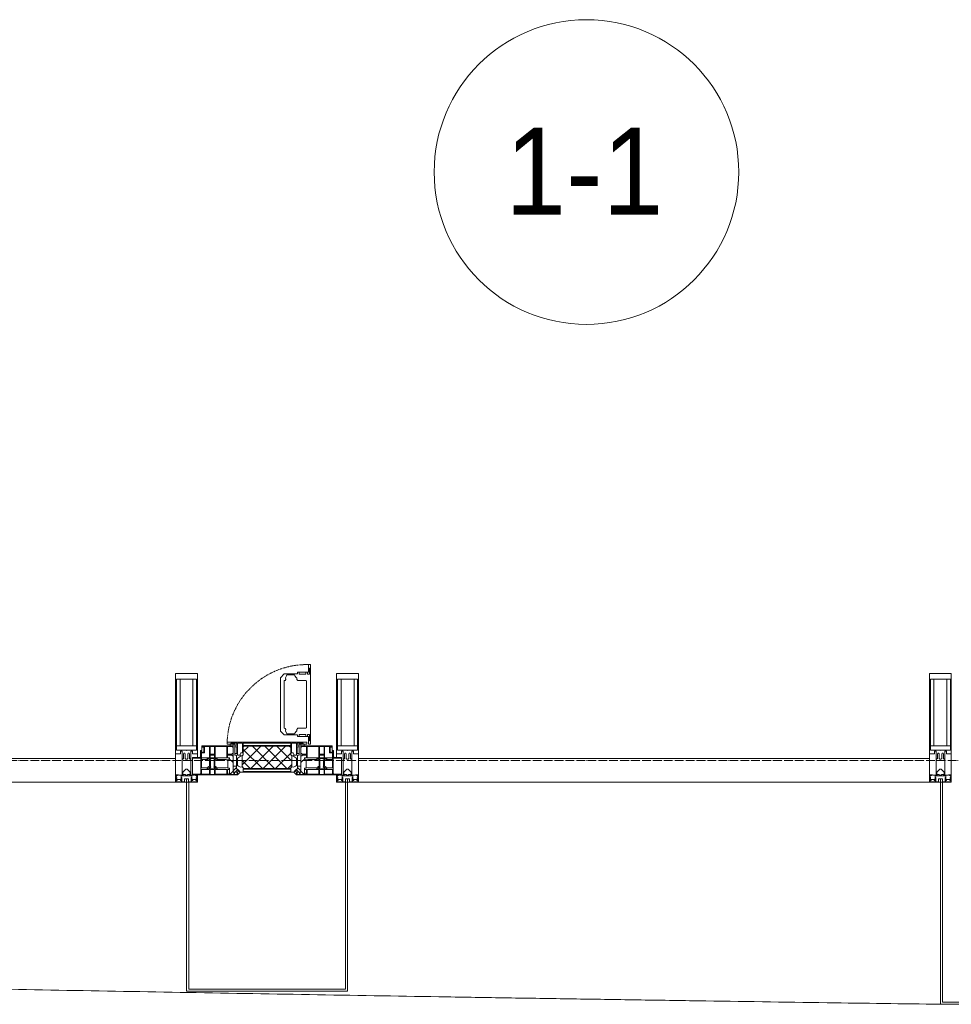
# Model space of a CAD drawing. Header units: millimetres. Extents: x 108703 to 201767, y 7718 to 232073.
# Tile 23 of 43: x 130782 to 132923, y 14840 to 17102. Entities that reach past the tile are written whole.
import ezdxf

# ---------------------------------------------------------------- set-up
doc = ezdxf.new("R2010")
doc.units = ezdxf.units.MM
doc.linetypes.add('-D1-02х01', pattern=[3, 2, -1])
doc.linetypes.add('ADSK_Линия сетки', pattern=[25, 20, -2.5, 0, -2.5])
for name, color, linetype, lineweight in [('Импосты витража', 7, 'Continuous', 18), ('Колонны', 7, 'Continuous', 18), ('Марки помещений', 7, 'Continuous', 20), ('Окна', 7, 'Continuous', 18), ('Оси', 7, 'Continuous', 9), ('Панели витража', 7, 'Continuous', 18), ('Форма', 7, 'Continuous', 18), ('Элементы узлов', 7, 'Continuous', 18)]:
    doc.layers.add(name, color=color, linetype=linetype, lineweight=lineweight)
doc.styles.add('Arial_3', font='arial.ttf', dxfattribs={"width": 0.9, "height": 200})

# ---------------------------------------------------------------- blocks, each defined once
blk = doc.blocks.new('Rectangular Mullion - 50Wx250H-2623690-МКСС_К4_L25_84_600_')
at = {"layer": 'Элементы узлов', "color": 253, "lineweight": 5, "true_color": 0xaaaaaa}
for p, q in [((-25, 65.2), (-25, 250)), ((-25, 250), (0, 250)), ((25, 250), (0, 250)), ((25, 65.2), (25, 250)), ((-23, 237.3), (0, 237.3)), ((-23, 237.3), (-23, 73.6)), ((-14.9, 84), (-14.9, 237.3)), ((23, 237.3), (0, 237.3)), ((14.9, 84), (14.9, 237.3)), ((23, 237.3), (23, 73.6)), ((0, 84), (-23, 84)), ((-0.5, 73.6), (-23, 73.6)), ((-14, 71.3), (-14, 65.2)), ((-10, 71.3), (-14, 71.3)), ((-10, 53), (-10, 71.3)), ((0, 84), (23, 84)), ((0.5, 73.6), (23, 73.6)), ((10, 71.3), (14, 71.3)), ((10, 53), (10, 71.3)), ((14, 71.3), (14, 65.2)), ((-14, 65.2), (-25, 65.2)), ((-8.7, 53), (-10, 53)), ((-10, 53), (-10, 17)), ((-8.7, 53), (-7, 54.7)), ((-7, 65.2), (-5.9, 67.3)), ((-7, 65.2), (-7, 54.7)), ((-4.1, 67.3), (-5.9, 67.3)), ((-4.1, 67.3), (-2.9, 65.1)), ((-2.9, 65.1), (-2.9, 54.6)), ((-1.3, 53), (-2.9, 54.6)), ((0, 53), (-1.3, 53)), ((0, 53), (1.3, 53)), ((1.3, 53), (2.9, 54.6)), ((4.1, 67.3), (2.9, 65.1)), ((2.9, 65.1), (2.9, 54.6)), ((4.1, 67.3), (5.9, 67.3)), ((7, 65.2), (5.9, 67.3)), ((7, 65.2), (7, 54.7)), ((8.7, 53), (7, 54.7)), ((8.7, 53), (10, 53)), ((10, 53), (10, 17)), ((14, 65.2), (25, 65.2)), ((-8.5, 23), (-1.5, 30)), ((-8.5, 18.5), (-8.5, 23)), ((-1.5, 30), (0, 30)), ((1.5, 30), (0, 30)), ((8.5, 23), (1.5, 30)), ((8.5, 18.5), (8.5, 23)), ((-23.8, 14.6), (-25, 14.2)), ((-25, 0), (-25, 14.2)), ((-22.3, 17), (-23.8, 17)), ((-23.8, 17), (-23.8, 14.6)), ((-22.5, 10.6), (-23.8, 14.6)), ((-22.5, 10.6), (-23.7, 9.9)), ((-23.7, 1.3), (-23.7, 9.9)), ((-23.7, 1.3), (-11.8, 1.3)), ((-23.2, 10.2), (-22.5, 8)), ((-22.5, 8), (-22.5, 4.5)), ((-21.3, 4.5), (-22.5, 4.5)), ((-22.3, 17), (-22.3, 16)), ((-22.3, 16), (-21.3, 16)), ((-19, 17.6), (-21.3, 16)), ((-21.3, 4.5), (-21.3, 6.5)), ((-21.3, 6.5), (-14.2, 6.5)), ((-18.4, 16.6), (-19, 17.6)), ((-7.4, 16.6), (-18.4, 16.6)), ((-14.2, 6.5), (-14.2, 4.5)), ((-13.2, 4.5), (-14.2, 4.5)), ((-13.2, 4.5), (-12.2, 7.2)), ((-12.7, 7.6), (-11.3, 11.4)), ((-12.7, 7.6), (-11.8, 6.9)), ((-12.2, 9), (-12.2, 14.8)), ((-12.2, 14.8), (0, 14.8)), ((-11.8, 1.3), (-11.8, 6.9)), ((-10.5, 11.2), (-11.3, 11.4)), ((-10.5, 1.5), (-10.5, 11.2)), ((-4.8, 1.5), (-10.5, 1.5)), ((-10, 17), (-7.5, 17)), ((-7.5, 18.5), (-8.5, 18.5)), ((-7.5, 17), (-7.5, 18.5)), ((-7.4, 18), (-7.4, 16.6)), ((-2.6, 18), (-7.4, 18)), ((0, 8), (-4.8, 8)), ((-4.8, 1.5), (-4.8, 8)), ((-2.6, 18), (-2.6, 16.8)), ((-2.6, 16.8), (0, 16.8)), ((2.6, 16.8), (0, 16.8)), ((0, 14.8), (0, 16.8)), ((0, 14.8), (0, 16.8)), ((12.2, 14.8), (0, 14.8)), ((0, 0), (0, 8)), ((0, 8), (4.8, 8)), ((0, 0), (0, 8)), ((2.6, 18), (2.6, 16.8)), ((2.6, 18), (7.4, 18)), ((4.8, 1.5), (4.8, 8)), ((4.8, 1.5), (10.5, 1.5)), ((7.4, 18), (7.4, 16.6)), ((7.4, 16.6), (18.4, 16.6)), ((7.5, 18.5), (8.5, 18.5)), ((7.5, 17), (7.5, 18.5)), ((10, 17), (7.5, 17)), ((10.5, 11.2), (11.3, 11.4)), ((10.5, 1.5), (10.5, 11.2)), ((12.7, 7.6), (11.3, 11.4)), ((12.7, 7.6), (11.8, 6.9)), ((11.8, 1.3), (11.8, 6.9)), ((23.7, 1.3), (11.8, 1.3)), ((12.2, 9), (12.2, 14.8)), ((13.2, 4.5), (12.2, 7.2)), ((13.2, 4.5), (14.2, 4.5)), ((21.3, 6.5), (14.2, 6.5)), ((14.2, 6.5), (14.2, 4.5)), ((18.4, 16.6), (19, 17.6)), ((19, 17.6), (21.3, 16)), ((22.3, 16), (21.3, 16)), ((21.3, 4.5), (21.3, 6.5)), ((21.3, 4.5), (22.5, 4.5)), ((22.3, 17), (22.3, 16)), ((22.3, 17), (23.8, 17)), ((22.5, 10.6), (23.8, 14.6)), ((22.5, 10.6), (23.7, 9.9)), ((23.2, 10.2), (22.5, 8)), ((22.5, 8), (22.5, 4.5)), ((23.7, 1.3), (23.7, 9.9)), ((23.8, 17), (23.8, 14.6)), ((23.8, 14.6), (25, 14.2)), ((25, 0), (25, 14.2)), ((-25, 0), (0, 0)), ((25, 0), (0, 0))]:
    blk.add_line(p, q, dxfattribs=at)
for centre, start, end in [((-0.5, 73.1), 360, 90), ((0.5, 73.1), 90, 180)]:
    blk.add_arc(centre, 0.5, start, end, dxfattribs=at)
blk = doc.blocks.new('Rectangular Mullion - R_StandardFrame_50Wx250H-V29-МКСС_К4_L25_84_600_')
at = {"layer": 'Импосты витража', "color": 253, "lineweight": 5, "true_color": 0xaaaaaa}
for p, q in [((-25, -250), (-25, 0)), ((-25, 0), (0, 0)), ((5, 0), (25, 0)), ((25, 0), (25, -250)), ((25, -250), (-25, -250))]:
    blk.add_line(p, q, dxfattribs=at)
blk = doc.blocks.new('System Panel - A_PAN_Glass-7508020-МКСС_К4_L25_84_600_')
at = {"layer": 'Панели витража', "color": 253, "lineweight": 5, "true_color": 0xaaaaaa}
for p, q in [((656.25, 55), (-656.25, 55)), ((-656.25, 55), (-656.25, 0)), ((656.25, 0), (656.25, 55)), ((-656.25, 0), (656.25, 0))]:
    blk.add_line(p, q, dxfattribs=at)
blk = doc.blocks.new('A_PAN_Створка - 383мм-7508021-МКСС_К4_L25_84_600_')
at = {"layer": 'Панели витража', "lineweight": 5}
h = blk.add_hatch(dxfattribs=at)
h.set_pattern_fill('FP_5', color=256, style=0, pattern_type=2)
h.set_pattern_definition([(45, (-131350, -15350), (-14.1421356, 14.1421356), []), (135, (-131350, -15350), (-14.1421356, -14.1421356), [])])
h.paths.add_polyline_path([(-54.5, 31.8), (54.5, 31.8), (54.9, 34.1), (57.2, 36.4), (57.2, 60.8), (54.6, 63.4), (53.6, 82.7), (-54.6, 81.8), (-54.6, 63.4), (-57.2, 60.8), (-57.2, 36.4), (-54.9, 34.1)])
at = {"layer": 'Окна', "lineweight": 5}
for p, q in [((39.7, 249), (31.1, 240.4)), ((70.1, 249), (39.7, 249)), ((70.1, 252.9), (70.1, 249)), ((95.1, 252.9), (70.1, 252.9)), ((74.1, 248.4), (74.1, 252.9)), ((89.1, 252.9), (89.1, 248.4)), ((93.1, 248.4), (93.1, 252.9)), ((95.1, 270.5), (95.1, 252.9)), ((99.6, 270.5), (95.1, 270.5)), ((97.9, 262.4), (95.1, 262.4)), ((97.9, 262.4), (97.9, 248.4)), ((99.6, 270.5), (99.6, 87.5)), ((31.1, 117.6), (31.1, 240.4)), ((41.4, 234.2), (39.1, 233.8)), ((39.1, 179), (39.1, 233.8)), ((41.4, 234.2), (43.5, 236.3)), ((45, 244.7), (42.3, 239.8)), ((42.3, 239.8), (43.5, 236.3)), ((45.9, 246.8), (45, 244.7)), ((63.3, 246.8), (45.9, 246.8)), ((64.1, 245), (63.3, 246.8)), ((64.1, 245), (66.7, 241)), ((66.7, 241), (68.6, 239.7)), ((68.6, 239.7), (68.6, 236.4)), ((68.6, 236.4), (71.1, 233.9)), ((71.1, 233.9), (89.5, 233.9)), ((89.1, 248.4), (74.1, 248.4)), ((89.5, 233.9), (90.6, 232.8)), ((90.6, 125.2), (90.6, 232.8)), ((97.9, 248.4), (93.1, 248.4)), ((39.1, 179), (39.1, 124.2)), ((39.7, 109), (31.1, 117.6)), ((41.4, 123.8), (39.1, 124.2)), ((41.4, 123.8), (43.5, 121.7)), ((42.3, 118.2), (43.5, 121.7)), ((45, 113.3), (42.3, 118.2)), ((45.9, 111.2), (45, 113.3)), ((64.1, 113), (66.7, 117)), ((66.7, 117), (68.6, 118.3)), ((68.6, 121.6), (71.1, 124.1)), ((68.6, 118.3), (68.6, 121.6)), ((71.1, 124.1), (89.5, 124.1)), ((89.5, 124.1), (90.6, 125.2)), ((-91.5, 92), (91.5, 92)), ((-91.5, 87.5), (-91.5, 92)), ((70.1, 109), (39.7, 109)), ((63.3, 111.2), (45.9, 111.2)), ((64.1, 113), (63.3, 111.2)), ((70.1, 105.1), (70.1, 109)), ((95.1, 105.1), (70.1, 105.1)), ((74.1, 109.6), (74.1, 105.1)), ((89.1, 109.6), (74.1, 109.6)), ((89.1, 105.1), (89.1, 109.6)), ((91.5, 92), (91.5, 87.5)), ((93.1, 109.6), (93.1, 105.1)), ((97.9, 109.6), (93.1, 109.6)), ((95.1, 87.5), (95.1, 105.1)), ((97.9, 95.6), (95.1, 95.6)), ((97.9, 95.6), (97.9, 109.6)), ((-153, 73.5), (-150, 73.5)), ((-153, 60), (-153, 73.5)), ((-150, 84), (-78, 84)), ((-150, 73.5), (-150, 84)), ((-73.9, 87.5), (-91.5, 87.5)), ((-78, 84), (-78, 23.5)), ((-73.9, 62.5), (-73.9, 87.5)), ((73.9, 87.5), (73.9, 62.5)), ((91.5, 87.5), (73.9, 87.5)), ((78, 84), (150, 84)), ((78, 23.5), (78, 84)), ((99.6, 87.5), (95.1, 87.5)), ((150, 84), (150, 73.5)), ((150, 73.5), (153, 73.5)), ((153, 73.5), (153, 60)), ((-171, 57), (-156, 57)), ((-171, 17), (-171, 57)), ((-70, 62.5), (-73.9, 62.5)), ((-70, 32.1), (-70, 62.5)), ((70, 62.5), (70, 32.1)), ((73.9, 62.5), (70, 62.5)), ((156, 57), (171, 57)), ((171, 57), (171, 17)), ((-78, 23.5), (-67.9, 23.5)), ((-61.4, 23.5), (-70, 32.1)), ((-67.9, 23.5), (-64.6, 26.8)), ((-67.9, 17), (-67.9, 23.5)), ((-61.4, 23.5), (-67.9, 17)), ((-64.6, 26.8), (-61.4, 23.5)), ((61.4, 23.5), (-61.4, 23.5)), ((70, 32.1), (61.4, 23.5)), ((61.4, 23.5), (64.6, 26.8)), ((67.9, 17), (61.4, 23.5)), ((64.6, 26.8), (67.9, 23.5)), ((67.9, 23.5), (67.9, 17)), ((67.9, 23.5), (78, 23.5)), ((-67.9, 17), (-171, 17)), ((171, 17), (67.9, 17))]:
    blk.add_line(p, q, dxfattribs=at)
at = {"layer": 'Окна', "color": 253, "lineweight": 5, "true_color": 0xaaaaaa}
for p, q in [((-152, 20), (-152, 73.5)), ((-150.5, 69.5), (-150.5, 73.5)), ((-145, 69.5), (-150.5, 69.5)), ((-150.5, 33.6), (-150.5, 68)), ((-150.5, 68), (-143.5, 68)), ((-148.5, 82.5), (-132.4, 82.5)), ((-148.5, 81), (-148.5, 82.5)), ((-143.5, 81), (-148.5, 81)), ((-145, 69.5), (-145, 79.5)), ((-143.5, 68), (-143.5, 81)), ((-132.4, 56.6), (-132.4, 82.5)), ((-131, 82.5), (-120.8, 82.5)), ((-131, 82.5), (-131, 64.6)), ((-120.8, 82.5), (-120.8, 64.6)), ((-119.3, 82.5), (-92.5, 82.5)), ((-119.3, 56.6), (-119.3, 82.5)), ((-92.5, 56.6), (-92.5, 82.5)), ((-90.8, 82.5), (-79.5, 82.5)), ((-90.8, 64.6), (-90.8, 82.5)), ((-85, 84), (-85, 87.5)), ((-85, 87.5), (-78, 87.5)), ((-78, 84), (-85, 84)), ((-79.5, 82.5), (-79.5, 80.6)), ((-79.5, 80.6), (-78, 80.6)), ((-78, 87.5), (-78, 84)), ((78, 87.5), (78, 84)), ((85, 87.5), (78, 87.5)), ((78, 84), (85, 84)), ((79.5, 80.6), (78, 80.6)), ((90.8, 82.5), (79.5, 82.5)), ((79.5, 82.5), (79.5, 80.6)), ((85, 84), (85, 87.5)), ((90.8, 64.6), (90.8, 82.5)), ((119.3, 82.5), (92.5, 82.5)), ((92.5, 56.6), (92.5, 82.5)), ((119.3, 56.6), (119.3, 82.5)), ((120.8, 82.5), (120.8, 64.6)), ((131, 82.5), (120.8, 82.5)), ((131, 82.5), (131, 64.6)), ((132.4, 56.6), (132.4, 82.5)), ((148.5, 82.5), (132.4, 82.5)), ((143.5, 81), (148.5, 81)), ((143.5, 68), (143.5, 81)), ((150.5, 68), (143.5, 68)), ((145, 69.5), (145, 79.5)), ((145, 69.5), (150.5, 69.5)), ((148.5, 81), (148.5, 82.5)), ((150.5, 69.5), (150.5, 73.5)), ((150.5, 33.6), (150.5, 68)), ((152, 20), (152, 73.5)), ((-171, 55.5), (-152, 55.5)), ((-150.5, 56.6), (-132.4, 56.6)), ((-136.4, 52.4), (-150.5, 52.4)), ((-137.2, 54.8), (-135.8, 50.8)), ((-132.5, 54.8), (-137.2, 54.8)), ((-132.1, 49), (-135.8, 50.8)), ((-132.5, 53.8), (-133.4, 52)), ((-133.4, 52), (-130.1, 50.4)), ((-132.5, 53.8), (-132.5, 54.8)), ((-132.1, 49), (-132.1, 36.8)), ((-131, 64.6), (-120.8, 64.6)), ((-131, 56.5), (-131, 62.6)), ((-120.8, 62.6), (-131, 62.6)), ((-131, 56.5), (-120.8, 56.5)), ((-131, 55.1), (-131, 52.7)), ((-120.8, 55.1), (-131, 55.1)), ((-129.4, 51.1), (-131, 52.7)), ((-130.1, 50.4), (-129.4, 51.1)), ((-130.1, 35.3), (-130.1, 50.4)), ((-122.4, 51.1), (-120.8, 52.7)), ((-121.7, 50.4), (-122.4, 51.1)), ((-118.4, 52), (-121.7, 50.4)), ((-121.7, 35.3), (-121.7, 50.4)), ((-120.8, 56.5), (-120.8, 62.6)), ((-120.8, 55.1), (-120.8, 52.7)), ((-119.7, 49), (-115.9, 50.8)), ((-119.7, 49), (-119.7, 36.8)), ((-92.5, 56.6), (-119.3, 56.6)), ((-119.3, 54.8), (-114.6, 54.8)), ((-119.3, 53.8), (-119.3, 54.8)), ((-119.3, 53.8), (-118.4, 52)), ((-114.6, 54.8), (-115.9, 50.8)), ((-94.1, 52.5), (-115.3, 52.5)), ((-89.9, 50.9), (-94.1, 52.5)), ((-80.1, 64.6), (-90.8, 64.6)), ((-90.8, 62.7), (-90.8, 56.6)), ((-80.4, 62.7), (-90.8, 62.7)), ((-90.8, 56.6), (-85.9, 56.6)), ((-89.9, 52.2), (-88.6, 53.5)), ((-89.9, 52.2), (-89.9, 50.9)), ((-89.9, 35.1), (-89.9, 50.9)), ((-85.9, 53.5), (-88.6, 53.5)), ((-85.9, 56.6), (-85.9, 53.5)), ((-85.9, 53.5), (-78, 45.6)), ((-80.4, 61.1), (-80.4, 62.7)), ((-78, 61.1), (-80.4, 61.1)), ((-80.1, 66.1), (-80.1, 64.6)), ((-78, 66.1), (-80.1, 66.1)), ((-78, 66.1), (-78, 61.1)), ((-78, 45.6), (-78, 36.8)), ((78, 66.1), (78, 61.1)), ((78, 66.1), (80.1, 66.1)), ((78, 61.1), (80.4, 61.1)), ((85.9, 53.5), (78, 45.6)), ((78, 45.6), (78, 36.8)), ((80.1, 66.1), (80.1, 64.6)), ((80.1, 64.6), (90.8, 64.6)), ((80.4, 62.7), (90.8, 62.7)), ((80.4, 61.1), (80.4, 62.7)), ((85.9, 56.6), (85.9, 53.5)), ((90.8, 56.6), (85.9, 56.6)), ((85.9, 53.5), (88.6, 53.5)), ((89.9, 52.2), (88.6, 53.5)), ((89.9, 50.9), (94.1, 52.5)), ((89.9, 52.2), (89.9, 50.9)), ((89.9, 35.1), (89.9, 50.9)), ((90.8, 62.7), (90.8, 56.6)), ((92.5, 56.6), (119.3, 56.6)), ((94.1, 52.5), (115.3, 52.5)), ((114.6, 54.8), (115.9, 50.8)), ((119.3, 54.8), (114.6, 54.8)), ((119.7, 49), (115.9, 50.8)), ((119.3, 53.8), (118.4, 52)), ((118.4, 52), (121.7, 50.4)), ((119.3, 53.8), (119.3, 54.8)), ((119.7, 49), (119.7, 36.8)), ((131, 64.6), (120.8, 64.6)), ((120.8, 56.5), (120.8, 62.6)), ((120.8, 62.6), (131, 62.6)), ((131, 56.5), (120.8, 56.5)), ((120.8, 55.1), (120.8, 52.7)), ((120.8, 55.1), (131, 55.1)), ((122.4, 51.1), (120.8, 52.7)), ((121.7, 50.4), (122.4, 51.1)), ((121.7, 35.3), (121.7, 50.4)), ((129.4, 51.1), (131, 52.7)), ((130.1, 50.4), (129.4, 51.1)), ((133.4, 52), (130.1, 50.4)), ((130.1, 35.3), (130.1, 50.4)), ((131, 56.5), (131, 62.6)), ((131, 55.1), (131, 52.7)), ((132.1, 49), (135.8, 50.8)), ((132.1, 49), (132.1, 36.8)), ((150.5, 56.6), (132.4, 56.6)), ((132.5, 54.8), (137.2, 54.8)), ((132.5, 53.8), (132.5, 54.8)), ((132.5, 53.8), (133.4, 52)), ((137.2, 54.8), (135.8, 50.8)), ((136.4, 52.4), (150.5, 52.4)), ((171, 55.5), (152, 55.5)), ((-136.3, 33.6), (-150.5, 33.6)), ((-150.5, 29.4), (-132.4, 29.4)), ((-150.5, 17), (-150.5, 29.4)), ((-137.2, 31), (-135.8, 35)), ((-132.5, 31), (-137.2, 31)), ((-132.1, 36.8), (-135.8, 35)), ((-133.4, 33.7), (-130.1, 35.3)), ((-132.5, 31.9), (-133.4, 33.7)), ((-132.5, 31.9), (-132.5, 31)), ((-132.4, 29.4), (-132.4, 18.6)), ((-129.4, 34.6), (-131, 33)), ((-131, 30.9), (-131, 33)), ((-120.8, 30.9), (-131, 30.9)), ((-131, 29.5), (-120.8, 29.5)), ((-131, 18.2), (-131, 29.5)), ((-130.1, 35.3), (-129.4, 34.6)), ((-121.7, 35.3), (-122.4, 34.6)), ((-122.4, 34.6), (-120.8, 33)), ((-118.4, 33.7), (-121.7, 35.3)), ((-120.8, 30.9), (-120.8, 33)), ((-120.8, 18.2), (-120.8, 29.5)), ((-119.7, 36.8), (-115.9, 35)), ((-119.3, 31.9), (-118.4, 33.7)), ((-119.3, 31.9), (-119.3, 31)), ((-119.3, 31), (-114.6, 31)), ((-92.5, 29.4), (-119.3, 29.4)), ((-119.3, 29.4), (-119.3, 18.6)), ((-114.6, 31), (-115.9, 35)), ((-94.1, 33.5), (-115.4, 33.5)), ((-89.9, 35.1), (-94.1, 33.5)), ((-92.5, 18.6), (-92.5, 29.4)), ((-90.8, 18.5), (-90.8, 29.4)), ((-90.8, 29.4), (-85.9, 29.4)), ((-89.9, 32.5), (-89.9, 35.1)), ((-85.9, 32.5), (-89.9, 32.5)), ((-85.9, 29.4), (-85.9, 32.5)), ((-85.9, 21.9), (-85.9, 29.4)), ((-70, 33.8), (-83.4, 20.4)), ((-78, 36.8), (-70, 36.8)), ((-75.9, 23.5), (-73, 23.5)), ((-75.9, 21.5), (-75.9, 23.5)), ((-67.2, 29.3), (-73, 23.5)), ((-70, 36.8), (-70, 33.8)), ((-67.9, 23.5), (-64.6, 26.8)), ((-67.9, 21.5), (-67.9, 23.5)), ((-64.6, 26.8), (-67.2, 29.3)), ((64.6, 26.8), (67.2, 29.3)), ((67.9, 23.5), (64.6, 26.8)), ((67.2, 29.3), (73, 23.5)), ((67.9, 21.5), (67.9, 23.5)), ((70, 36.8), (70, 33.8)), ((78, 36.8), (70, 36.8)), ((70, 33.8), (83.4, 20.4)), ((75.9, 23.5), (73, 23.5)), ((75.9, 21.5), (75.9, 23.5)), ((85.9, 32.5), (89.9, 32.5)), ((85.9, 29.4), (85.9, 32.5)), ((85.9, 21.9), (85.9, 29.4)), ((90.8, 29.4), (85.9, 29.4)), ((89.9, 35.1), (94.1, 33.5)), ((89.9, 32.5), (89.9, 35.1)), ((90.8, 18.5), (90.8, 29.4)), ((92.5, 18.6), (92.5, 29.4)), ((92.5, 29.4), (119.3, 29.4)), ((94.1, 33.5), (115.4, 33.5)), ((114.6, 31), (115.9, 35)), ((119.3, 31), (114.6, 31)), ((119.7, 36.8), (115.9, 35)), ((118.4, 33.7), (121.7, 35.3)), ((119.3, 31.9), (118.4, 33.7)), ((119.3, 31.9), (119.3, 31)), ((119.3, 29.4), (119.3, 18.6)), ((122.4, 34.6), (120.8, 33)), ((120.8, 30.9), (120.8, 33)), ((120.8, 30.9), (131, 30.9)), ((120.8, 18.2), (120.8, 29.5)), ((131, 29.5), (120.8, 29.5)), ((121.7, 35.3), (122.4, 34.6)), ((130.1, 35.3), (129.4, 34.6)), ((129.4, 34.6), (131, 33)), ((133.4, 33.7), (130.1, 35.3)), ((131, 30.9), (131, 33)), ((131, 18.2), (131, 29.5)), ((132.1, 36.8), (135.8, 35)), ((150.5, 29.4), (132.4, 29.4)), ((132.4, 29.4), (132.4, 18.6)), ((132.5, 31.9), (133.4, 33.7)), ((132.5, 31.9), (132.5, 31)), ((132.5, 31), (137.2, 31)), ((137.2, 31), (135.8, 35)), ((136.3, 33.6), (150.5, 33.6)), ((150.5, 17), (150.5, 29.4)), ((-171, 18.5), (-153.5, 18.5)), ((-153.5, 18.5), (-152, 20)), ((-132.4, 18.6), (-150.5, 18.6)), ((-120.8, 18.2), (-131, 18.2)), ((-119.3, 18.6), (-92.5, 18.6)), ((-87.3, 18.5), (-90.8, 18.5)), ((-87.3, 21.9), (-85.9, 21.9)), ((-87.3, 20.4), (-87.3, 21.9)), ((-87.3, 20.4), (-87.3, 18.5)), ((-84.8, 20.4), (-87.3, 20.4)), ((-85.9, 18.2), (-85.9, 20.4)), ((-75.9, 18.2), (-85.9, 18.2)), ((-83.4, 20.4), (-84.8, 20.4)), ((-75.9, 21.5), (-75.9, 18.2)), ((-74.9, 21.5), (-75.9, 21.5)), ((-74.9, 17.9), (-74.9, 21.5)), ((-68.9, 17.9), (-74.9, 17.9)), ((-68.9, 21.5), (-68.9, 17.9)), ((-67.9, 21.5), (-68.9, 21.5)), ((67.9, 21.5), (68.9, 21.5)), ((68.9, 21.5), (68.9, 17.9)), ((68.9, 17.9), (74.9, 17.9)), ((74.9, 21.5), (75.9, 21.5)), ((74.9, 17.9), (74.9, 21.5)), ((75.9, 21.5), (75.9, 18.2)), ((75.9, 18.2), (85.9, 18.2)), ((83.4, 20.4), (84.8, 20.4)), ((84.8, 20.4), (87.3, 20.4)), ((87.3, 21.9), (85.9, 21.9)), ((85.9, 18.2), (85.9, 20.4)), ((87.3, 20.4), (87.3, 21.9)), ((87.3, 20.4), (87.3, 18.5)), ((87.3, 18.5), (90.8, 18.5)), ((119.3, 18.6), (92.5, 18.6)), ((120.8, 18.2), (131, 18.2)), ((132.4, 18.6), (150.5, 18.6)), ((153.5, 18.5), (152, 20)), ((171, 18.5), (153.5, 18.5))]:
    blk.add_line(p, q, dxfattribs=at)
at = {"layer": 'Окна', "linetype": '-D1-02х01', "lineweight": 5}
blk.add_arc((91.4, 87.5), 183, 88.8555, 178.5909, dxfattribs=at)
at = {"layer": 'Окна', "lineweight": 5}
for centre, start, end in [((-156, 60), 270, 360), ((156, 60), 180, 270)]:
    blk.add_arc(centre, 3, start, end, dxfattribs=at)
at = {"layer": 'Элементы узлов', "color": 253, "lineweight": 5, "true_color": 0xaaaaaa}
for p, q in [((-91.5, 92), (-91.5, 87.5)), ((-91.5, 92), (91.5, 92)), ((91.5, 92), (91.5, 87.5)), ((-91.5, 87.5), (-73.9, 87.5)), ((-83.4, 90.3), (-69.4, 90.3)), ((-83.4, 90.3), (-83.4, 87.5)), ((-73.9, 87.5), (-73.9, 62.5)), ((-69.4, 85.5), (-73.9, 85.5)), ((-73.9, 81.5), (-69.4, 81.5)), ((-69.4, 90.3), (-69.4, 85.5)), ((-69.4, 81.5), (-69.4, 66.5)), ((-67.9, 89.3), (-66.9, 90.3)), ((-67.9, 62.5), (-67.9, 89.3)), ((-66.9, 90.3), (-57.4, 90.3)), ((-57.4, 90.3), (-56.4, 89.4)), ((-56.4, 89.4), (-56.4, 67.7)), ((-53.9, 90.3), (-54.9, 89.3)), ((-54.9, 89.3), (-54.9, 85.6)), ((-54.9, 85.6), (-53.9, 84.6)), ((-54.9, 81.9), (-53.8, 83)), ((-54.9, 63.5), (-54.9, 81.9)), ((-53.6, 82.7), (-54.6, 81.8)), ((-54.6, 81.8), (-54.6, 63.4)), ((53.9, 90.3), (-53.9, 90.3)), ((-53.9, 84.6), (53.9, 84.6)), ((53.8, 83), (-53.8, 83)), ((53.6, 82.7), (-53.6, 82.7)), ((54.6, 81.8), (53.6, 82.7)), ((54.9, 81.9), (53.8, 83)), ((53.9, 90.3), (54.9, 89.3)), ((54.9, 85.6), (53.9, 84.6)), ((54.6, 63.4), (54.6, 81.8)), ((54.9, 89.3), (54.9, 85.6)), ((54.9, 63.5), (54.9, 81.9)), ((57.4, 90.3), (56.4, 89.4)), ((56.4, 89.4), (56.4, 67.7)), ((66.9, 90.3), (57.4, 90.3)), ((67.9, 89.3), (66.9, 90.3)), ((67.9, 62.5), (67.9, 89.3)), ((69.4, 90.3), (69.4, 85.5)), ((83.4, 90.3), (69.4, 90.3)), ((69.4, 85.5), (73.9, 85.5)), ((69.4, 81.5), (69.4, 66.5)), ((73.9, 81.5), (69.4, 81.5)), ((91.5, 87.5), (73.9, 87.5)), ((73.9, 87.5), (73.9, 62.5)), ((83.4, 90.3), (83.4, 87.5)), ((-69.4, 66.5), (-73.9, 66.5)), ((-73.9, 62.5), (-70, 62.5)), ((-70, 62.5), (-70, 32.1)), ((-61.7, 62.5), (-67.9, 62.5)), ((-66, 56.5), (-67.8, 55.7)), ((-67.8, 55.7), (-67.8, 38.3)), ((-66, 56.5), (-62, 59.1)), ((-62, 59.1), (-60.7, 61)), ((-60.1, 67.7), (-61.7, 64.9)), ((-61.7, 64.9), (-61.7, 62.5)), ((-60.7, 61), (-57.4, 61)), ((-56.4, 67.7), (-60.1, 67.7)), ((-57.4, 61), (-54.9, 63.5)), ((-54.6, 63.4), (-57.2, 60.8)), ((-57.2, 60.8), (-57.2, 36.4)), ((57.2, 60.8), (54.6, 63.4)), ((57.4, 61), (54.9, 63.5)), ((56.4, 67.7), (60.1, 67.7)), ((57.2, 36.4), (57.2, 60.8)), ((60.7, 61), (57.4, 61)), ((60.1, 67.7), (61.7, 64.9)), ((62, 59.1), (60.7, 61)), ((61.7, 64.9), (61.7, 62.5)), ((61.7, 62.5), (67.9, 62.5)), ((66, 56.5), (62, 59.1)), ((66, 56.5), (67.8, 55.7)), ((67.8, 55.7), (67.8, 38.3)), ((69.4, 66.5), (73.9, 66.5)), ((70, 62.5), (70, 32.1)), ((73.9, 62.5), (70, 62.5)), ((-70, 32.1), (-61.4, 23.5)), ((-67.8, 38.3), (-65.7, 37.4)), ((-65.7, 37.4), (-60.8, 34.7)), ((61.4, 23.5), (-61.4, 23.5)), ((-60.8, 34.7), (-57.3, 35.9)), ((-55.2, 33.8), (-57.3, 35.9)), ((-57.2, 36.4), (-54.9, 34.1)), ((-55.2, 33.8), (-54.8, 31.5)), ((-54.9, 34.1), (-54.5, 31.8)), ((-53.9, 30.5), (-54.9, 29.5)), ((-54.9, 29.5), (-54.9, 25.8)), ((-54.9, 25.8), (-53.9, 24.8)), ((0, 31.5), (-54.8, 31.5)), ((-54.5, 31.8), (54.5, 31.8)), ((53.9, 30.5), (-53.9, 30.5)), ((-53.9, 24.8), (53.9, 24.8)), ((0, 31.5), (54.8, 31.5)), ((53.9, 30.5), (54.9, 29.5)), ((54.9, 25.8), (53.9, 24.8)), ((54.5, 31.8), (54.9, 34.1)), ((55.2, 33.8), (54.8, 31.5)), ((54.9, 34.1), (57.2, 36.4)), ((54.9, 29.5), (54.9, 25.8)), ((55.2, 33.8), (57.3, 35.9)), ((60.8, 34.7), (57.3, 35.9)), ((65.7, 37.4), (60.8, 34.7)), ((70, 32.1), (61.4, 23.5)), ((67.8, 38.3), (65.7, 37.4))]:
    blk.add_line(p, q, dxfattribs=at)
blk = doc.blocks.new('Rectangular Mullion - R_StandardFrame_50Wx250H-V30-МКСС_К4_L25_84_600_')
at = {"layer": 'Импосты витража', "color": 253, "lineweight": 5, "true_color": 0xaaaaaa}
for p, q in [((-25, -250), (-25, 0)), ((-25, 0), (0, 0)), ((5, 0), (25, 0)), ((25, 0), (25, -17)), ((25, -57), (25, -250)), ((25, -250), (-25, -250))]:
    blk.add_line(p, q, dxfattribs=at)
blk = doc.blocks.new('Rectangular Mullion - R_StandardFrame_50Wx250H-V31-МКСС_К4_L25_84_600_')
at = {"layer": 'Импосты витража', "color": 253, "lineweight": 5, "true_color": 0xaaaaaa}
for p, q in [((-25, -17), (-25, 0)), ((-25, 0), (-5, 0)), ((0, 0), (25, 0)), ((25, 0), (25, -250)), ((-25, -250), (-25, -57)), ((25, -250), (-25, -250))]:
    blk.add_line(p, q, dxfattribs=at)
blk = doc.blocks.new('A_SLK_PAN_Type1 - Прямой тип панели-6537868-МКСС_К4_L25_84_600_')
at = {"layer": 'Колонны', "lineweight": 5}
for p, q in [((-252.5, 510), (252.5, 510)), ((-252.5, 0), (-252.5, 510)), ((-247.5, 505), (-247.5, 0)), ((247.5, 505), (-247.5, 505)), ((247.5, 0), (247.5, 505)), ((252.5, 510), (252.5, 0)), ((-247.5, 0), (-252.5, 0)), ((252.5, 0), (247.5, 0))]:
    blk.add_line(p, q, dxfattribs=at)
blk = doc.blocks.new('A_SLK_PAN_Type1 - Прямой тип панели Ф-1_1-7503906-МКСС_К4_L25_84_600_')
at = {"layer": 'Колонны', "lineweight": 5}
for p, q in [((-185, 480), (185, 480)), ((-185, 0), (-185, 480)), ((185, 480), (185, 0)), ((-180, 475), (-180, 0)), ((180, 475), (-180, 475)), ((180, 0), (180, 475)), ((-180, 0), (-185, 0)), ((185, 0), (180, 0))]:
    blk.add_line(p, q, dxfattribs=at)
blk = doc.blocks.new('135_SLK_K4_AR_FCD_rvt-1-МКСС_К4_L25_84_600_')
at = {"layer": 'Форма', "color": 253, "lineweight": 9, "true_color": 0xaaaaaa}
blk.add_open_spline([(129463.3, 14899.8), (129530.1, 14898.5), (129696, 14895.1), (129961.1, 14889.7), (130258.3, 14883.9), (130555.5, 14878.2), (130852.9, 14872.7), (131150.4, 14867.4), (131447.6, 14862.3), (131695.3, 14858.1), (131893.5, 14854.9), (132042.2, 14852.6), (132191, 14850.3), (132389.2, 14847.3), (132624.7, 14843.8), (132810.6, 14841.2), (132897.4, 14840.1)], degree=3, knots=[-0.324651, -0.324651, -0.324651, -0.324651, -0.3157895, -0.3026316, -0.2894737, -0.2763158, -0.2631579, -0.25, -0.2368421, -0.2236842, -0.2171053, -0.2105263, -0.2039474, -0.1973684, -0.1842105, -0.1726801, -0.1726801, -0.1726801, -0.1726801], dxfattribs=at)
at = {"layer": 'Импосты витража', "color": 253, "lineweight": 5, "true_color": 0xaaaaaa}
for p in [(131165, 15350), (131535, 15350), (132897.5, 15350)]:
    blk.add_blockref('Rectangular Mullion - 50Wx250H-2623690-МКСС_К4_L25_84_600_', p, dxfattribs=at)
at = {"layer": 'Импосты витража', "color": 253, "lineweight": 5, "true_color": 0xaaaaaa, "extrusion": (0, 0, -1), "rotation": 180}
for name, p in [('Rectangular Mullion - R_StandardFrame_50Wx250H-V30-МКСС_К4_L25_84_600_', (-131165, 15350)), ('Rectangular Mullion - R_StandardFrame_50Wx250H-V31-МКСС_К4_L25_84_600_', (-131535, 15350)), ('Rectangular Mullion - R_StandardFrame_50Wx250H-V29-МКСС_К4_L25_84_600_', (-132897.5, 15350))]:
    blk.add_blockref(name, p, dxfattribs=at)
at = {"layer": 'Колонны', "color": 253, "lineweight": 5, "true_color": 0xaaaaaa, "rotation": 180}
for name, p in [('A_SLK_PAN_Type1 - Прямой тип панели Ф-1_1-7503906-МКСС_К4_L25_84_600_', (131350, 15350)), ('A_SLK_PAN_Type1 - Прямой тип панели-6537868-МКСС_К4_L25_84_600_', (133150, 15350))]:
    blk.add_blockref(name, p, dxfattribs=at)
at = {"layer": 'Панели витража', "color": 253, "lineweight": 5, "true_color": 0xaaaaaa}
for name, p in [('A_PAN_Створка - 383мм-7508021-МКСС_К4_L25_84_600_', (131350, 15350)), ('System Panel - A_PAN_Glass-7508020-МКСС_К4_L25_84_600_', (130483.8, 15350)), ('System Panel - A_PAN_Glass-7508020-МКСС_К4_L25_84_600_', (132216.3, 15350))]:
    blk.add_blockref(name, p, dxfattribs=at)
blk = doc.blocks.new('050_Марка_Помещение - Номер-620969-МКСС_К4_L25_84_600_')
at = {"layer": 'Марки помещений'}
blk.add_circle((0, 0), 3.5, dxfattribs=at)

msp = doc.modelspace()

# ---------------------------------------------------------------- linework, layer by layer
at = {"layer": 'Оси', "linetype": 'ADSK_Линия сетки'}
msp.add_line((136800, 15400), (109521, 15400), dxfattribs=at)

# ---------------------------------------------------------------- block references
at = {"lineweight": 5}
msp.add_blockref('135_SLK_K4_AR_FCD_rvt-1-МКСС_К4_L25_84_600_', (0, 0), dxfattribs=at)
at = {"layer": 'Марки помещений', "xscale": 99.99999999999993, "yscale": 99.99999999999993, "zscale": 99.99999999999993}
msp.add_blockref('050_Марка_Помещение - Номер-620969-МКСС_К4_L25_84_600_', (132084.1, 16752.1), dxfattribs=at)

# ---------------------------------------------------------------- texts
at = {"layer": 'Марки помещений', "lineweight": 9, "insert": (131897.6, 16853.9), "char_height": 200, "width": 447.342, "attachment_point": 1, "style": 'Arial_3'}
msp.add_mtext('1-1', dxfattribs=at)

doc.saveas('drawing.dxf')
